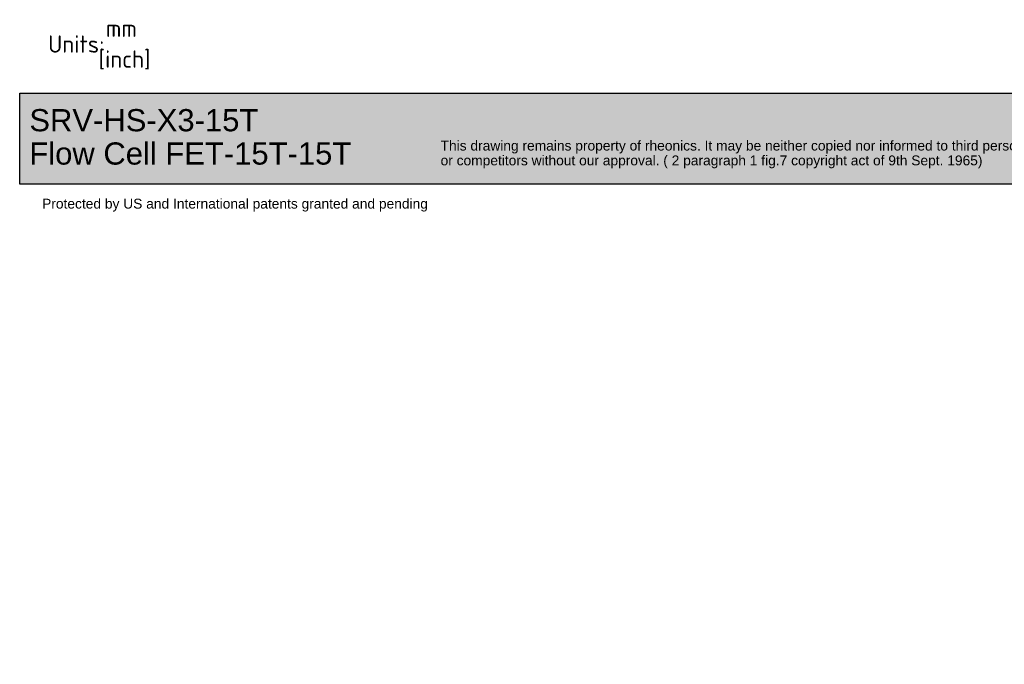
# Paper-space layout 'Sheet1' of a CAD drawing. Header units: millimetres. Extents: x -52 to 250, y -35 to 257.
# Tile 1 of 14: x -52 to 148, y -35 to 95. Entities that reach past the tile are written whole.
import ezdxf
from ezdxf.entities.mleader import LeaderData, LeaderLine
from ezdxf.math import Vec2, Vec3

# ---------------------------------------------------------------- set-up
doc = ezdxf.new("R2010")
doc.units = ezdxf.units.MM
doc.layers.add('Default', color=7, linetype='Continuous')

# ---------------------------------------------------------------- blocks, each defined once
blk = doc.blocks.new('_Dot')
at = {"color": 0, "linetype": 'ByBlock', "lineweight": -2}
blk.add_line((-0.5, 0), (-1, 0), dxfattribs=at)
at = {"color": 0, "linetype": 'ByBlock', "const_width": 0.5}
blk.add_lwpolyline([(-0.25, 0, 1), (0.25, 0, 1)], format="xyb", close=True, dxfattribs=at)
blk = doc.blocks.new('Block1')
at = {"layer": 'Default', "linetype": 'Continuous'}
blk.add_hatch(color=7, dxfattribs=at).paths.add_polyline_path([(207.88, 0), (0, 0), (0, -18.48), (207.88, -18.48)])
at = {"layer": 'Default', "color": 7, "linetype": 'Continuous'}
for p, q in [((0, 0), (207.88, 0)), ((0, -18.48), (0, 0)), ((207.88, -18.48), (0, -18.48))]:
    blk.add_line(p, q, dxfattribs=at)
ml = blk.add_multileader_mtext('Standard', dxfattribs=at)
ml.set_content('{\\pxsm0.9;\\fArial|b0||i0||c0|p34;\\W1.;SRV-HS-X3-15T\\PFlow Cell FET-15T-15T\\P}', color=7)
ml.set_leader_properties()
ml.set_arrow_properties(name='DOT')
ml.build(insert=Vec2(0, 0))
ml.multileader.update_dxf_attribs({"leader_type": 0, "dogleg_length": 0, "arrow_head_size": 4.5})
ctx = ml.context
ctx.base_point, ctx.char_height, ctx.arrow_head_size, ctx.landing_gap_size = Vec3(0.39, -5.53), 4.5, 4.5, 1.57
ctx.mtext.insert = Vec3(1.96, -3.24)
ml = blk.add_multileader_mtext('Standard', dxfattribs=at)
ml.set_content('{\\pxsm0.9;\\fArial|b0||i0||c0|p34;\\W1.;This drawing remains property of rheonics. It may be neither copied nor informed to third persons \\Por competitors without our approval. ( 2 paragraph 1 fig.7 copyright act of 9th Sept. 1965)\\P}', color=7)
ml.set_leader_properties()
ml.set_arrow_properties(name='DOT')
ml.build(insert=Vec2(0, 0))
ml.multileader.update_dxf_attribs({"leader_type": 0, "dogleg_length": 0, "arrow_head_size": 2})
ctx = ml.context
ctx.base_point, ctx.char_height, ctx.arrow_head_size, ctx.landing_gap_size = Vec3(84.7, -10.93), 2, 2, 0.7
ctx.mtext.insert = Vec3(85.4, -9.64)
ml = blk.add_multileader_mtext('Standard', dxfattribs=at)
ml.set_content('{\\pxsm0.9;\\fArial|b0||i0||c0|p34;\\W1.;Protected by US and International patents granted and pending\\P}', color=7)
ml.set_leader_properties()
ml.set_arrow_properties(name='DOT')
ml.build(insert=Vec2(0, 0))
ml.multileader.update_dxf_attribs({"leader_type": 0, "dogleg_length": 0, "arrow_head_size": 2})
ctx = ml.context
ctx.base_point, ctx.char_height, ctx.arrow_head_size, ctx.landing_gap_size = Vec3(3.85, -22.7), 2, 2, 0.7
ctx.mtext.insert = Vec3(4.55, -21.41)

psp = doc.layouts.new('Sheet1')

# ---------------------------------------------------------------- block references
at = {"layer": 'Default', "color": 7}
psp.add_blockref('Block1', (-52.1528, 80.3769), dxfattribs=at)

# ---------------------------------------------------------------- leaders
at = {"layer": 'Default', "color": 7, "linetype": 'Continuous'}
ml = psp.add_multileader_mtext('Standard', dxfattribs=at)
ml.set_content('{\\pxsm0.9;\\fSolid Edge ISO|b0||i0||c0|p34;\\W1.;mm\\P}', color=7)
ml.set_leader_properties()
ml.set_arrow_properties(name='DOT')
ml.build(insert=Vec2(0, 0))
ml.multileader.update_dxf_attribs({"leader_type": 0, "dogleg_length": 0, "arrow_head_size": 3.5})
ctx = ml.context
ctx.base_point, ctx.char_height, ctx.arrow_head_size, ctx.landing_gap_size, ctx.plane_origin = Vec3(-35.8854, 93.5116), 3.5, 3.5, 1.225, Vec3(-52.3859, 49.5335)
ctx.mtext.insert = Vec3(-34.6604, 95.2616)
ml = psp.add_multileader_mtext('Standard', dxfattribs=at)
ml.set_content('{\\pxsm0.9;\\fSolid Edge ISO|b0||i0||c0|p34;\\W1.;Units:\\P}', color=7)
ml.set_leader_properties()
ml.set_arrow_properties(name='DOT')
ml.build(insert=Vec2(0, 0))
ml.multileader.update_dxf_attribs({"leader_type": 0, "dogleg_length": 0, "arrow_head_size": 3.5})
ctx = ml.context
ctx.base_point, ctx.char_height, ctx.arrow_head_size, ctx.landing_gap_size, ctx.plane_origin = Vec3(-47.6064, 90.3139), 3.5, 3.5, 1.225, Vec3(-52.3859, 49.5335)
ctx.mtext.insert = Vec3(-46.3814, 92.0727)
ml = psp.add_multileader_mtext('Standard', dxfattribs=at)
ml.set_content('{\\pxsm0.9;\\fSolid Edge ISO|b0||i0||c0|p34;\\W1.;[inch]\\P}', color=7)
ml.set_leader_properties()
ml.build(insert=Vec2(0, 0))
ml.multileader.update_dxf_attribs({"dogleg_length": 0, "arrow_head_size": 0.8054})
ctx = ml.context
ctx.base_point, ctx.char_height, ctx.arrow_head_size, ctx.landing_gap_size, ctx.plane_origin = Vec3(-37.3546, 87.2684), 3.5, 0.8054, 1.225, Vec3(-52.3859, 49.5335)
ctx.mtext.insert = Vec3(-36.1296, 89.0237)

doc.saveas('drawing.dxf')
